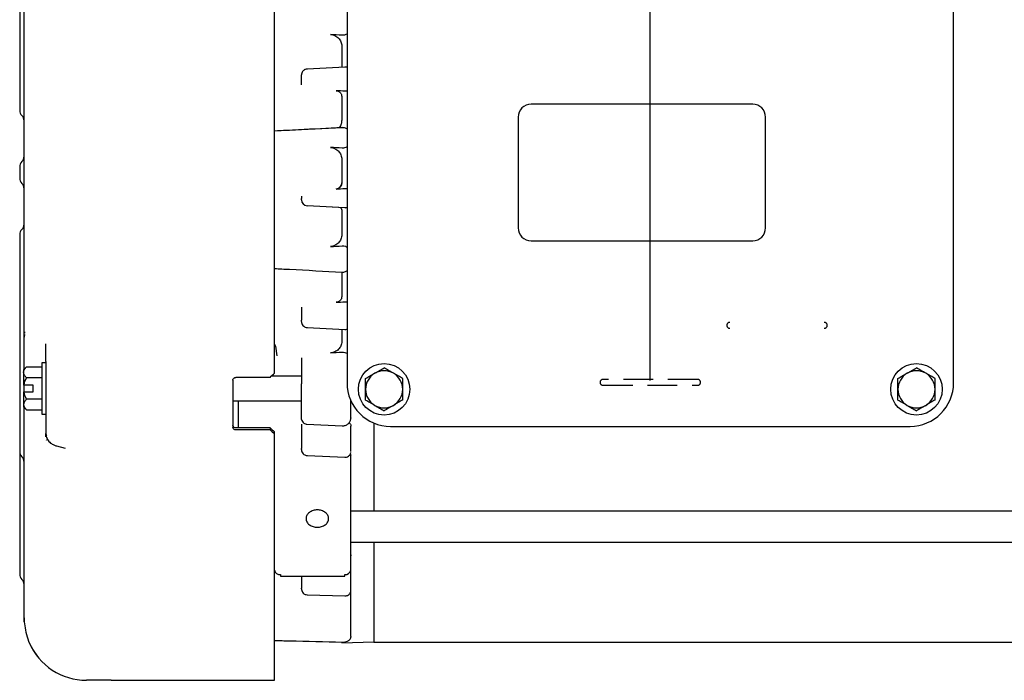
# Model space of a CAD drawing. Header units: inches. Extents: x 1.5 to 80, y 0 to 39.8.
# Tile 1 of 15: x 7.9 to 17.9, y 24.8 to 31.4. Entities that reach past the tile are written whole.
import ezdxf

# ---------------------------------------------------------------- set-up
doc = ezdxf.new("R2010")
doc.units = ezdxf.units.IN
doc.header["$MEASUREMENT"] = 0
doc.linetypes.add('SLD-Dashed', pattern=[0.45, 0.3, -0.15])
doc.linetypes.add('SLD-Solid', pattern=[0])
doc.layers.add('HIDDEN', color=104, linetype='SLD-Dashed')
doc.layers.add('SLD-0', color=7, linetype='Continuous')
doc.styles.add('SLDTEXTSTYLE0', font='GOTHIC.TTF', dxfattribs={"width": 0.913})
doc.dimstyles.new('SLDDIMSTYLE0', dxfattribs={"dimtxt": 0.25, "dimasz": 0.3, "dimexe": 0, "dimexo": 0.0625, "dimgap": 0.0625, "dimtad": 0, "dimtih": 1, "dimtoh": 1, "dimrnd": 1e-09, "dimzin": 12, "dimdsep": 46, "dimtxsty": 'SLDTEXTSTYLE0', "dimsah": 1, "dimcen": 0.09, "dimadec": 0, "dimazin": 3, "dimtfac": 1, "dimtofl": 0, "dimtmove": 0, "dimatfit": 3, "dimfxl": 0, "dimfrac": 2, "dimtolj": 1, "dimtzin": 12, "dimarcsym": 0})

# ---------------------------------------------------------------- blocks, each defined once
blk = doc.blocks.new('_D')
at = {"layer": 'SLD-0'}
for p, q in [((14.3221, 27.7824), (14.3221, 36.6334)), ((23.6021, 34.0421), (23.6021, 36.6334)), ((18.5465, 36.5452), (18.4703, 36.5452)), ((18.4703, 36.5452), (18.4703, 36.1483)), ((19.3778, 36.5452), (19.4539, 36.5452)), ((19.4539, 36.5452), (19.4539, 36.1483)), ((14.3221, 36.5084), (18.3435, 36.5084)), ((23.6021, 36.5084), (19.5808, 36.5084)), ((18.4703, 36.1483), (18.5465, 36.1483)), ((19.4539, 36.1483), (19.3778, 36.1483))]:
    blk.add_line(p, q, dxfattribs=at)
for points in [[(14.3221, 36.5084), (14.6221, 36.4459), (14.6221, 36.5709)], [(23.6021, 36.5084), (23.3021, 36.5709), (23.3021, 36.4459)]]:
    blk.add_solid(points, dxfattribs=at)
at = {"layer": 'SLD-0', "char_height": 0.25, "attachment_point": 1, "style": 'SLDTEXTSTYLE0'}
for s, insert in [('9.28', (18.6389, 36.9153)), ('235.7', (18.5465, 36.4677))]:
    blk.add_mtext(s, dxfattribs=dict(at, insert=insert))
blk = doc.blocks.new('_D_1')
at = {"layer": 'SLD-0'}
for p, q in [((7.9491, 33.9324), (7.9491, 39.5009)), ((16.9204, 39.4127), (16.8442, 39.4127)), ((16.8442, 39.4127), (16.8442, 39.0158)), ((17.7516, 39.4127), (17.8278, 39.4127)), ((17.8278, 39.4127), (17.8278, 39.0158)), ((26.7228, 30.7495), (26.7228, 39.5009)), ((7.9491, 39.3759), (16.7173, 39.3759)), ((26.7228, 39.3759), (17.9546, 39.3759)), ((16.8442, 39.0158), (16.9204, 39.0158)), ((17.8278, 39.0158), (17.7516, 39.0158))]:
    blk.add_line(p, q, dxfattribs=at)
for points in [[(7.9491, 39.3759), (8.2491, 39.3134), (8.2491, 39.4384)], [(26.7228, 39.3759), (26.4228, 39.4384), (26.4228, 39.3134)]]:
    blk.add_solid(points, dxfattribs=at)
at = {"layer": 'SLD-0', "char_height": 0.25, "attachment_point": 1, "style": 'SLDTEXTSTYLE0'}
for s, insert in [('18.77', (16.9204, 39.7828)), ('476.9', (16.9204, 39.3351))]:
    blk.add_mtext(s, dxfattribs=dict(at, insert=insert))

msp = doc.modelspace()

# ---------------------------------------------------------------- linework, layer by layer
at = {"layer": 'HIDDEN'}
for p, q in [((14.79994, 27.79239), (13.84432, 27.79239)), ((13.84432, 27.73239), (14.79994, 27.73239))]:
    msp.add_line(p, q, dxfattribs=at)
for centre, start, end in [((15.12532, 28.3387), 90, 270), ((16.08094, 28.3387), 270, 90), ((13.84432, 27.76239), 90, 270), ((14.79994, 27.76239), 270, 90)]:
    msp.add_arc(centre, 0.03, start, end, dxfattribs=at)
at = {"layer": 'SLD-0', "linetype": 'SLD-Solid', "lineweight": 25}
for p, q in [((10.52413, 27.85468), (10.52413, 35.26466)), ((7.99413, 28.23793), (7.99413, 34.3825)), ((7.94913, 32.6036), (7.94913, 30.52825)), ((11.25713, 32.00739), (11.25713, 27.75739)), ((17.38713, 27.75739), (17.38713, 32.00739)), ((11.20413, 31.16049), (11.20413, 30.94478)), ((11.2385, 30.9475), (10.8541, 30.92774)), ((10.79713, 30.8545), (10.79713, 30.86797)), ((10.79713, 30.76797), (10.79713, 30.8545)), ((10.8541, 30.92774), (10.85405, 30.92789)), ((11.20413, 30.64938), (11.20413, 30.41214)), ((15.35713, 30.57239), (13.11713, 30.57239)), ((7.94913, 30.52825), (7.94913, 30.51166)), ((12.98713, 30.44239), (12.98713, 29.32239)), ((15.48713, 29.32239), (15.48713, 30.44239)), ((10.52413, 30.30215), (11.20768, 30.33788)), ((11.20413, 30.01511), (11.20413, 29.77563)), ((10.79713, 29.64449), (10.79713, 29.62075)), ((10.79713, 29.60705), (10.79713, 29.62075)), ((11.2361, 29.52722), (10.85399, 29.54722)), ((10.854, 29.54714), (10.8541, 29.54872)), ((10.85405, 29.54776), (11.23845, 29.52765)), ((11.20413, 29.49189), (11.20413, 29.25379)), ((11.23913, 29.52714), (11.25713, 29.5306)), ((7.94913, 29.25311), (7.94913, 29.23653)), ((7.94913, 29.23653), (7.94913, 27.16117)), ((13.11713, 29.19239), (15.35713, 29.19239)), ((11.20325, 28.87214), (11.20413, 28.86184)), ((11.20413, 28.86184), (11.20413, 28.62932)), ((10.79713, 28.52167), (10.79713, 28.38908)), ((10.79713, 28.37596), (10.79713, 28.38908)), ((7.99622, 28.27168), (7.99615, 28.26086)), ((10.85415, 28.31606), (11.23856, 28.29681)), ((11.20413, 28.30113), (11.20413, 28.1741)), ((7.99605, 28.24708), (7.99587, 28.21988)), ((10.52413, 28.14756), (10.53376, 28.12653)), ((10.53285, 28.12789), (10.54713, 28.03186)), ((10.79713, 28.00969), (10.79713, 27.7471)), ((8.01814, 27.91759), (7.98913, 27.88858)), ((7.98913, 27.88858), (7.98913, 27.86346)), ((7.98913, 27.86346), (7.98913, 27.73558)), ((8.01814, 27.91759), (8.17413, 27.91759)), ((8.21413, 27.96108), (8.17413, 27.96108)), ((8.17413, 27.96108), (8.17413, 27.44108)), ((8.21413, 27.96108), (8.21413, 27.44108)), ((8.17413, 27.80933), (8.01814, 27.80933)), ((10.10413, 27.78527), (10.10413, 27.3077)), ((10.47913, 27.81298), (10.13413, 27.81298)), ((10.79713, 27.82608), (10.49329, 27.82608)), ((7.98913, 27.66658), (7.98913, 27.5387)), ((8.08613, 27.73558), (7.99228, 27.73558)), ((7.99228, 27.66658), (8.08613, 27.66658)), ((7.99413, 27.70108), (7.99413, 27.73732)), ((7.99413, 27.66247), (7.99413, 27.70108)), ((8.08613, 27.66658), (8.08613, 27.73558)), ((8.17413, 27.59283), (8.01814, 27.59283)), ((10.10413, 27.57608), (10.79713, 27.57608)), ((11.29713, 27.4053), (11.29713, 27.58317)), ((7.98913, 27.5387), (7.98913, 27.51358)), ((7.98913, 27.51358), (8.01814, 27.48457)), ((8.01814, 27.48457), (8.17413, 27.48457)), ((8.17413, 27.44108), (8.21413, 27.44108)), ((11.29713, 27.4053), (11.29613, 27.40022)), ((10.47913, 27.30219), (10.13413, 27.30219)), ((10.47913, 27.28135), (10.13413, 27.28135)), ((10.47913, 27.30219), (10.47913, 27.28135)), ((10.79713, 27.34114), (10.79713, 27.09414)), ((10.8503, 27.33986), (11.20802, 27.32328)), ((11.29713, 27.11265), (11.29713, 27.31993)), ((11.52713, 27.35155), (11.52713, 26.45943)), ((11.69713, 27.31739), (16.94713, 27.31739)), ((8.21413, 27.24172), (8.21894, 27.23041)), ((8.22146, 27.18059), (8.21803, 27.17574)), ((10.52413, 27.24195), (10.52413, 27.26281)), ((10.52413, 24.78717), (10.52413, 27.24195)), ((7.94913, 27.12113), (7.94913, 27.06452)), ((8.32066, 27.12102), (8.40703, 27.09904)), ((8.39599, 27.09995), (8.40984, 27.09603)), ((10.79713, 27.08264), (10.79713, 27.09414)), ((7.94913, 27.06452), (7.94913, 25.88239)), ((10.8545, 27.0227), (11.2389, 27.00584)), ((11.29413, 26.57358), (11.29413, 27.02323)), ((21.26213, 26.45943), (11.29413, 26.45943)), ((11.29413, 26.14943), (21.26213, 26.14943)), ((11.52713, 26.14943), (11.52713, 25.13789)), ((11.29713, 25.69677), (11.29713, 26.00852)), ((7.94913, 25.88239), (7.94913, 25.82577)), ((10.58413, 25.82047), (10.58413, 25.80527)), ((10.58413, 25.80527), (11.23413, 25.80527)), ((10.79713, 25.80527), (10.79713, 25.68407)), ((11.23413, 25.80527), (11.23413, 25.82047)), ((10.79713, 25.67621), (10.79713, 25.68407)), ((11.29713, 25.19414), (11.29713, 25.68909)), ((10.85534, 25.61623), (11.23975, 25.60473)), ((7.99535, 25.34331), (7.99413, 25.38239)), ((11.29713, 25.19373), (11.29663, 25.18889)), ((11.29713, 25.19373), (11.29713, 25.19414)), ((11.20413, 25.12971), (11.52713, 25.14099)), ((11.20413, 25.13368), (11.20413, 25.12971)), ((11.52713, 25.13789), (21.17713, 25.13789)), ((10.52413, 24.75239), (10.52413, 24.78717)), ((8.87413, 24.75239), (10.52413, 24.75239))]:
    msp.add_line(p, q, dxfattribs=at)
at = {"layer": 'SLD-0', "linetype": 'SLD-Solid', "lineweight": 25, "flags": 128}
for points in [[(11.20768, 28.87635), (11.20772, 28.8759), (11.20774, 28.876)], [(10.79925, 27.38317), (10.79822, 27.38709), (10.79717, 27.39691)], [(11.20836, 25.13847), (11.20839, 25.13838), (11.20856, 25.13822)]]:
    msp.add_lwpolyline(points, dxfattribs=at)
at = {"layer": 'SLD-0', "linetype": 'SLD-Solid', "lineweight": 25}
for centre in [(11.63213, 27.69239), (17.01213, 27.69239)]:
    msp.add_circle(centre, 0.26, dxfattribs=at)
for centre, radius, start, end in [((10.85455, 30.92767), 0.000548, 156.797598, 184.643551), ((13.11713, 30.44239), 0.13, 90, 180), ((15.35713, 30.44239), 0.13, 0, 90), ((8.02413, 30.51166), 0.075, 180, 225.572996), ((7.91913, 30.40454), 0.075, 0, 45.572996), ((8.02413, 29.939), 0.075, 134.427004, 180), ((7.91913, 30.04612), 0.075, 314.427004, 360), ((8.02413, 29.82577), 0.075, 180, 225.572996), ((7.91913, 29.71865), 0.075, 0, 45.572996), ((11.14418, 29.77854), 0.05995, 272.958095, 359.963434), ((10.85709, 29.60709), 0.05995, 180.036566, 267.041905), ((7.91913, 29.36023), 0.075, 314.427004, 0), ((8.02413, 29.25311), 0.075, 134.427004, 180), ((13.11713, 29.32239), 0.13, 180, 270), ((15.35713, 29.32239), 0.13, 270, 0), ((11.63213, 27.69239), 0.1875, 60, 120), ((17.01213, 27.69239), 0.1875, 60, 120), ((11.63213, 27.69239), 0.1875, 120, 180), ((11.63213, 27.69239), 0.1875, 0, 60), ((17.01213, 27.69239), 0.1875, 120, 180), ((17.01213, 27.69239), 0.1875, 0, 60), ((11.69713, 27.75739), 0.44, 180, 270), ((11.63213, 27.69239), 0.1875, 180, 240), ((11.63213, 27.69239), 0.1875, 300, 0), ((17.01213, 27.69239), 0.1875, 180, 240), ((16.94713, 27.75739), 0.44, 270, 0), ((17.01213, 27.69239), 0.1875, 300, 0), ((11.63213, 27.69239), 0.1875, 240, 300), ((17.01213, 27.69239), 0.1875, 240, 300), ((8.02413, 27.06452), 0.075, 180, 225.572996), ((7.91913, 26.9574), 0.075, 0, 45.572996), ((11.27902, 27.06421), 0.01811, 359.433916, 359.999996), ((8.02413, 25.82577), 0.075, 180, 225.572996), ((10.5775, 25.87416), 0.0541, 189.457183, 277.047186), ((11.24077, 25.87416), 0.0541, 262.952814, 350.542817), ((7.91913, 25.71865), 0.075, 0, 45.572996), ((11.25716, 25.69677), 0.03997, 359.61898, 359.999924), ((8.62413, 25.38239), 0.63, 203.469908, 270)]:
    msp.add_arc(centre, radius, start, end, dxfattribs=at)
for centre, major_axis, ratio, start_param, end_param in [((-100.39739, 35.36395), (165.04965, -8.22773), 0.0120459, 0.828817, 0.829781), ((-100.39739, 35.54015), (165.04967, -8.49143), 0.0074368, 0.8283654, 0.8290956), ((-100.39739, 35.63201), (165.04968, -8.62888), 0.0027185, 0.8283586, 0.8293226), ((-100.39739, 24.12662), (165.04968, 8.63807), 0.0020396, 5.4543655, 5.4550958), ((-100.39739, 24.20629), (165.04967, 8.51887), 0.0067679, 5.4536556, 5.4546195), ((-100.39739, 24.37057), (165.04965, 8.273), 0.0113968, 5.453901, 5.4546312), ((-106.74625, 24.55577), (169.28005, 7.99628), 0.016909, 5.4815478, 5.482513), ((10.18413, 29.88239), (5.25794, 5.25794), 0.2281123, 4.542842, 4.5512007), ((10.18413, 29.88239), (5.21114, -5.21114), 0.2281123, 4.9918836, 5.0003176), ((10.18413, 29.88239), (5.25794, -5.25794), 0.2281123, 4.9913916, 4.9997503)]:
    msp.add_ellipse(centre, major_axis=major_axis, ratio=ratio, start_param=start_param, end_param=end_param, dxfattribs=at)
for points, knots in [([(11.09041, 31.27678), (11.09806, 31.27631), (11.10555, 31.27516), (11.12022, 31.27154), (11.12746, 31.26904), (11.14129, 31.26279), (11.14781, 31.25908), (11.16012, 31.25052), (11.16594, 31.2456), (11.17637, 31.23495), (11.18103, 31.22921), (11.18923, 31.21685), (11.19275, 31.21024), (11.20117, 31.18991), (11.20413, 31.17526), (11.20413, 31.16049)], [0, 0, 0, 0, 0.125, 0.125, 0.25, 0.25, 0.375, 0.375, 0.5, 0.5, 0.625, 0.625, 0.75, 0.75, 1, 1, 1, 1]), ([(11.25713, 31.28133), (11.24857, 31.27733), (11.23434, 31.2707), (11.21691, 31.26922), (11.20917, 31.26957), (11.20768, 31.26963)], [0, 0, 0, 0, 0.5502392, 0.913917, 1, 1, 1, 1]), ([(11.25713, 30.94377), (11.25614, 30.94426), (11.24976, 30.9474), (11.24238, 30.9472), (11.23615, 30.94704)], [0, 0, 0, 0, 0.1559022, 1, 1, 1, 1]), ([(10.85713, 30.92797), (10.84933, 30.92712), (10.83827, 30.92592), (10.82371, 30.91831), (10.81239, 30.90919), (10.80252, 30.89454), (10.79701, 30.87998), (10.79781, 30.87078), (10.79805, 30.86804)], [0, 0, 0, 0, 0.24749194, 0.35075389, 0.52143814, 0.70626324, 0.91273226, 1, 1, 1, 1]), ([(11.14729, 30.70884), (11.15494, 30.7084), (11.16235, 30.70653), (11.17272, 30.70175), (11.17598, 30.69986), (11.18213, 30.69548), (11.18504, 30.69297), (11.19026, 30.68752), (11.19258, 30.68457), (11.19668, 30.67825), (11.19844, 30.67486), (11.20265, 30.66445), (11.20413, 30.65694), (11.20413, 30.64938)], [0, 0, 0, 0, 0.25, 0.25, 0.375, 0.375, 0.5, 0.5, 0.625, 0.625, 0.75, 0.75, 1, 1, 1, 1]), ([(11.25713, 30.70697), (11.25541, 30.70621), (11.24978, 30.7037), (11.24239, 30.70343), (11.23711, 30.70363), (11.2361, 30.70367)], [0, 0, 0, 0, 0.2629026, 0.8590211, 1, 1, 1, 1]), ([(7.94913, 30.60831), (7.94913, 30.60742), (7.94913, 30.60565), (7.94913, 30.60277), (7.94913, 30.59777), (7.94913, 30.59171), (7.94913, 30.58474), (7.94913, 30.57934), (7.94913, 30.57384), (7.94913, 30.57013), (7.94913, 30.56828)], [0, 0, 0, 0, 0.0833243, 0.1666517, 0.2499854, 0.4998647, 0.6254185, 0.7498085, 0.8749107, 1, 1, 1, 1]), ([(11.20413, 30.41214), (11.20261, 30.39892), (11.19955, 30.37248), (11.18742, 30.34591), (11.17681, 30.33667), (11.17631, 30.33624)], [0, 0, 0, 0, 0.4880027, 0.9760046, 1, 1, 1, 1]), ([(11.20782, 30.33628), (11.0612, 30.32862), (10.8333, 30.31671), (10.60541, 30.30479), (10.52413, 30.30054)], [0, 0, 0, 0, 0.6433692, 1, 1, 1, 1]), ([(11.21213, 30.33799), (11.22354, 30.33721), (11.24012, 30.33608), (11.25309, 30.32628), (11.25713, 30.32323)], [0, 0, 0, 0, 0.6885752, 1, 1, 1, 1]), ([(11.09041, 30.13517), (11.09806, 30.13475), (11.10555, 30.13362), (11.12022, 30.12997), (11.12746, 30.12742), (11.14129, 30.12102), (11.14781, 30.11721), (11.16012, 30.10838), (11.16594, 30.10331), (11.17637, 30.0923), (11.18103, 30.08635), (11.18923, 30.07356), (11.19275, 30.0667), (11.20117, 30.04563), (11.20413, 30.03043), (11.20413, 30.01511)], [0, 0, 0, 0, 0.125, 0.125, 0.25, 0.25, 0.375, 0.375, 0.5, 0.5, 0.625, 0.625, 0.75, 0.75, 1, 1, 1, 1]), ([(11.25713, 30.1414), (11.24857, 30.13715), (11.23434, 30.1301), (11.21691, 30.12841), (11.20917, 30.12869), (11.20768, 30.12875)], [0, 0, 0, 0, 0.55023923, 0.91391702, 1, 1, 1, 1]), ([(7.94913, 29.939), (7.94913, 29.93897), (7.94913, 29.93891), (7.94913, 29.93841), (7.94913, 29.93761), (7.94913, 29.9365), (7.94913, 29.93491), (7.94913, 29.93272), (7.94913, 29.92981), (7.94913, 29.92638), (7.94913, 29.9218), (7.94913, 29.9158), (7.94913, 29.9082), (7.94913, 29.89996), (7.94913, 29.89128), (7.94913, 29.88535), (7.94913, 29.88239)], [0, 0, 0, 0, 0.0480151, 0.0960302, 0.1440453, 0.1920604, 0.2400755, 0.3050357, 0.3700031, 0.4347149, 0.5001738, 0.6001368, 0.7001032, 0.8000707, 0.900037, 1, 1, 1, 1]), ([(7.94913, 29.88239), (7.94913, 29.88096), (7.94913, 29.87812), (7.94913, 29.87387), (7.94913, 29.86968), (7.94913, 29.86555), (7.94913, 29.86105), (7.94913, 29.85625), (7.94913, 29.85125), (7.94913, 29.84659), (7.94913, 29.84152), (7.94913, 29.83639), (7.94913, 29.83172), (7.94913, 29.82833), (7.94913, 29.82617), (7.94913, 29.8259), (7.94913, 29.82577)], [0, 0, 0, 0, 0.0480151, 0.0960302, 0.1440452, 0.1920603, 0.2400754, 0.3050355, 0.3700029, 0.4347147, 0.5001735, 0.6001366, 0.700103, 0.8000705, 0.900037, 1, 1, 1, 1]), ([(11.20413, 29.77563), (11.20413, 29.76797), (11.20268, 29.76046), (11.19845, 29.74985), (11.19673, 29.74649), (11.19265, 29.74011), (11.19028, 29.73707), (11.18506, 29.73156), (11.18222, 29.72908), (11.17606, 29.72464), (11.17273, 29.7227), (11.16244, 29.71793), (11.15494, 29.71603), (11.14729, 29.71562)], [0, 0, 0, 0, 0.25, 0.25, 0.375, 0.375, 0.5, 0.5, 0.625, 0.625, 0.75, 0.75, 1, 1, 1, 1]), ([(11.2361, 29.72043), (11.23711, 29.72047), (11.24421, 29.72077), (11.25117, 29.719), (11.25713, 29.71749)], [0, 0, 0, 0, 0.14260548, 1, 1, 1, 1]), ([(10.85399, 29.54722), (10.854, 29.5472), (10.85401, 29.54715), (10.854, 29.54714), (10.854, 29.54714)], [0, 0, 0, 0, 0.47275, 1, 1, 1, 1]), ([(11.18956, 29.52966), (11.19208, 29.52683), (11.19908, 29.51897), (11.20339, 29.50523), (11.20395, 29.49522), (11.20413, 29.49189)], [0, 0, 0, 0, 0.2728185, 0.7582048, 1, 1, 1, 1]), ([(11.2361, 29.52844), (11.2423, 29.52829), (11.24968, 29.5281), (11.2561, 29.53113), (11.25713, 29.53162)], [0, 0, 0, 0, 0.8388999, 1, 1, 1, 1]), ([(7.94913, 29.19649), (7.94913, 29.19526), (7.94913, 29.19279), (7.94913, 29.1891), (7.94913, 29.18301), (7.94913, 29.17646), (7.94913, 29.16975), (7.94913, 29.16498), (7.94913, 29.1605), (7.94913, 29.1578), (7.94913, 29.15646)], [0, 0, 0, 0, 0.0833243, 0.1666517, 0.2499854, 0.4998647, 0.6254185, 0.7498085, 0.8749107, 1, 1, 1, 1]), ([(11.20413, 29.25379), (11.20413, 29.2462), (11.20341, 29.23872), (11.20056, 29.224), (11.19841, 29.21669), (11.19278, 29.20266), (11.18932, 29.19599), (11.18118, 29.18332), (11.17643, 29.17728), (11.166, 29.16634), (11.16031, 29.16139), (11.14798, 29.15256), (11.14133, 29.14869), (11.12075, 29.13917), (11.10573, 29.13537), (11.09043, 29.13448)], [0, 0, 0, 0, 0.125, 0.125, 0.25, 0.25, 0.375, 0.375, 0.5, 0.5, 0.625, 0.625, 0.75, 0.75, 1, 1, 1, 1]), ([(11.20768, 29.14126), (11.20916, 29.14132), (11.22014, 29.14176), (11.23811, 29.1395), (11.25167, 29.1311), (11.25713, 29.12771)], [0, 0, 0, 0, 0.0851494, 0.6312295, 1, 1, 1, 1]), ([(10.52413, 28.9123), (10.57462, 28.9097), (10.80253, 28.89794), (11.03043, 28.88619), (11.20785, 28.87705)], [0, 0, 0, 0, 0.221528, 1, 1, 1, 1]), ([(11.20774, 28.876), (11.21346, 28.87602), (11.22488, 28.87606), (11.24135, 28.88067), (11.25229, 28.88504), (11.25696, 28.8886), (11.25713, 28.88873)], [0, 0, 0, 0, 0.329468, 0.6585291, 0.9872165, 1, 1, 1, 1]), ([(11.20413, 28.62932), (11.20413, 28.62192), (11.20268, 28.61467), (11.19845, 28.60441), (11.19673, 28.60116), (11.19265, 28.59498), (11.19028, 28.59203), (11.18506, 28.58669), (11.18222, 28.58427), (11.17606, 28.57995), (11.17273, 28.57805), (11.16244, 28.57337), (11.15494, 28.57149), (11.14729, 28.57102)], [0, 0, 0, 0, 0.25, 0.25, 0.375, 0.375, 0.5, 0.5, 0.625, 0.625, 0.75, 0.75, 1, 1, 1, 1]), ([(11.2361, 28.5764), (11.23711, 28.57645), (11.24421, 28.5768), (11.25117, 28.57516), (11.25713, 28.57375)], [0, 0, 0, 0, 0.1426052, 1, 1, 1, 1]), ([(10.79795, 28.37448), (10.79776, 28.37256), (10.79681, 28.36309), (10.8037, 28.34623), (10.817, 28.32985), (10.8356, 28.31842), (10.84922, 28.31687), (10.85713, 28.31596)], [0, 0, 0, 0, 0.0623031, 0.3082137, 0.5596808, 0.7442377, 1, 1, 1, 1]), ([(11.23614, 28.29707), (11.24225, 28.29691), (11.24964, 28.29671), (11.25603, 28.29988), (11.25713, 28.30042)], [0, 0, 0, 0, 0.8278295, 1, 1, 1, 1]), ([(7.99413, 27.89358), (7.99413, 27.93272), (7.99413, 28.02329), (7.99413, 28.14415), (7.99413, 28.20701), (7.99413, 28.23793)], [0, 0, 0, 0, 0.2788801, 0.6453662, 1, 1, 1, 1]), ([(11.20413, 28.1741), (11.20413, 28.16694), (11.20341, 28.15989), (11.20057, 28.146), (11.19842, 28.1391), (11.19279, 28.12585), (11.18935, 28.11954), (11.18121, 28.10756), (11.17647, 28.10184), (11.16605, 28.09147), (11.16036, 28.08677), (11.14804, 28.07837), (11.14138, 28.07467), (11.12078, 28.06553), (11.10576, 28.06182), (11.09044, 28.06084)], [0, 0, 0, 0, 0.125, 0.125, 0.25, 0.25, 0.375, 0.375, 0.5, 0.5, 0.625, 0.625, 0.75, 0.75, 1, 1, 1, 1]), ([(8.21413, 27.97191), (8.21413, 27.97511), (8.21413, 27.98149), (8.21413, 27.99139), (8.21413, 28.00149), (8.21413, 28.01183), (8.21413, 28.02239), (8.21413, 28.03317), (8.21413, 28.04417), (8.21413, 28.05925), (8.21413, 28.07862), (8.21413, 28.10013), (8.21413, 28.11939), (8.21413, 28.13618), (8.21413, 28.14751), (8.21413, 28.15314)], [0, 0, 0, 0, 0.0630027, 0.1257063, 0.1881656, 0.2504364, 0.3125748, 0.3746373, 0.4366806, 0.4987615, 0.6247152, 0.7491201, 0.8340561, 0.9176175, 1, 1, 1, 1]), ([(11.20768, 28.06831), (11.21736, 28.06821), (11.23502, 28.06803), (11.25025, 28.06008), (11.25713, 28.05648)], [0, 0, 0, 0, 0.5479258, 1, 1, 1, 1]), ([(8.21413, 27.97191), (8.21413, 27.95792), (8.21413, 27.92996), (8.21413, 27.88819), (8.21413, 27.84655), (8.21413, 27.80507), (8.21413, 27.76374), (8.21413, 27.72257), (8.21413, 27.68155), (8.21413, 27.64069), (8.21413, 27.58915), (8.21413, 27.52711), (8.21413, 27.45485), (8.21413, 27.38318), (8.21413, 27.31205), (8.21413, 27.26516), (8.21413, 27.24172)], [0, 0, 0, 0, 0.0555559, 0.1111116, 0.1666674, 0.2222231, 0.2777787, 0.3333343, 0.3888899, 0.4444455, 0.500001, 0.6000022, 0.7000027, 0.8000027, 0.9000018, 1, 1, 1, 1]), ([(7.98913, 27.86346), (7.98913, 27.87296), (7.99206, 27.88221), (7.99978, 27.8958), (8.00292, 27.90029), (8.00998, 27.90905), (8.0139, 27.91335), (8.01814, 27.91759)], [0, 0, 0, 0, 0.5, 0.5, 0.75, 0.75, 1, 1, 1, 1]), ([(8.01814, 27.80933), (8.00966, 27.81782), (8.00245, 27.82649), (7.99474, 27.83997), (7.99269, 27.84454), (7.98988, 27.85388), (7.98913, 27.85867), (7.98913, 27.86346)], [0, 0, 0, 0, 0.5, 0.5, 0.75, 0.75, 1, 1, 1, 1]), ([(11.53838, 27.85477), (11.55484, 27.86427), (11.57087, 27.87352), (11.5944, 27.8871), (11.60217, 27.89159), (11.61735, 27.90036), (11.6248, 27.90466), (11.63213, 27.90889)], [0, 0, 0, 0, 0.5, 0.5, 0.75, 0.75, 1, 1, 1, 1]), ([(11.72588, 27.85477), (11.70942, 27.86427), (11.6934, 27.87352), (11.66987, 27.8871), (11.6621, 27.89159), (11.64691, 27.90036), (11.63947, 27.90466), (11.63213, 27.90889)], [0, 0, 0, 0, 0.5, 0.5, 0.75, 0.75, 1, 1, 1, 1]), ([(16.91838, 27.85477), (16.93484, 27.86427), (16.95087, 27.87352), (16.9744, 27.8871), (16.98217, 27.89159), (16.99735, 27.90036), (17.0048, 27.90466), (17.01213, 27.90889)], [0, 0, 0, 0, 0.5, 0.5, 0.75, 0.75, 1, 1, 1, 1]), ([(17.10588, 27.85477), (17.08942, 27.86427), (17.0734, 27.87352), (17.04987, 27.8871), (17.0421, 27.89159), (17.02691, 27.90036), (17.01947, 27.90466), (17.01213, 27.90889)], [0, 0, 0, 0, 0.5, 0.5, 0.75, 0.75, 1, 1, 1, 1]), ([(10.10413, 27.78527), (10.10413, 27.78893), (10.10491, 27.79251), (10.10792, 27.79921), (10.11014, 27.80229), (10.11843, 27.80996), (10.1262, 27.81298), (10.13413, 27.81298)], [0, 0, 0, 0, 0.25, 0.25, 0.5, 0.5, 1, 1, 1, 1]), ([(11.44463, 27.80064), (11.45932, 27.80912), (11.47435, 27.8178), (11.49769, 27.83127), (11.50561, 27.83585), (11.52179, 27.84518), (11.53009, 27.84998), (11.53838, 27.85477)], [0, 0, 0, 0, 0.5, 0.5, 0.75, 0.75, 1, 1, 1, 1]), ([(11.44463, 27.69239), (11.44463, 27.71139), (11.44463, 27.72989), (11.44463, 27.75706), (11.44463, 27.76604), (11.44463, 27.78357), (11.44463, 27.79217), (11.44463, 27.80064)], [0, 0, 0, 0, 0.5, 0.5, 0.75, 0.75, 1, 1, 1, 1]), ([(11.81963, 27.80064), (11.80494, 27.80912), (11.78992, 27.8178), (11.76657, 27.83127), (11.75865, 27.83585), (11.74248, 27.84518), (11.73418, 27.84998), (11.72588, 27.85477)], [0, 0, 0, 0, 0.5, 0.5, 0.75, 0.75, 1, 1, 1, 1]), ([(11.81963, 27.69239), (11.81963, 27.71139), (11.81963, 27.72989), (11.81963, 27.75706), (11.81963, 27.76604), (11.81963, 27.78357), (11.81963, 27.79217), (11.81963, 27.80064)], [0, 0, 0, 0, 0.5, 0.5, 0.75, 0.75, 1, 1, 1, 1]), ([(16.82463, 27.80064), (16.83932, 27.80912), (16.85435, 27.8178), (16.87769, 27.83127), (16.88561, 27.83585), (16.90179, 27.84518), (16.91009, 27.84998), (16.91838, 27.85477)], [0, 0, 0, 0, 0.5, 0.5, 0.75, 0.75, 1, 1, 1, 1]), ([(16.82463, 27.69239), (16.82463, 27.71139), (16.82463, 27.72989), (16.82463, 27.75706), (16.82463, 27.76604), (16.82463, 27.78357), (16.82463, 27.79217), (16.82463, 27.80064)], [0, 0, 0, 0, 0.5, 0.5, 0.75, 0.75, 1, 1, 1, 1]), ([(17.19963, 27.80064), (17.18494, 27.80912), (17.16992, 27.8178), (17.14657, 27.83127), (17.13865, 27.83585), (17.12248, 27.84518), (17.11418, 27.84998), (17.10588, 27.85477)], [0, 0, 0, 0, 0.5, 0.5, 0.75, 0.75, 1, 1, 1, 1]), ([(17.19963, 27.69239), (17.19963, 27.71139), (17.19963, 27.72989), (17.19963, 27.75706), (17.19963, 27.76604), (17.19963, 27.78357), (17.19963, 27.79217), (17.19963, 27.80064)], [0, 0, 0, 0, 0.5, 0.5, 0.75, 0.75, 1, 1, 1, 1]), ([(10.79713, 27.39792), (10.79713, 27.41064), (10.79713, 27.43608), (10.79713, 27.47443), (10.79713, 27.51293), (10.79713, 27.55158), (10.79713, 27.59038), (10.79713, 27.62932), (10.79713, 27.66843), (10.79713, 27.70767), (10.79713, 27.73396), (10.79713, 27.7471)], [0, 0, 0, 0, 0.111145, 0.2222646, 0.333366, 0.4444565, 0.5555435, 0.666634, 0.7777354, 0.888855, 1, 1, 1, 1]), ([(11.44463, 27.58413), (11.44463, 27.6011), (11.44463, 27.61845), (11.44463, 27.6454), (11.44463, 27.65455), (11.44463, 27.67322), (11.44463, 27.68281), (11.44463, 27.69239)], [0, 0, 0, 0, 0.5, 0.5, 0.75, 0.75, 1, 1, 1, 1]), ([(11.81963, 27.58413), (11.81963, 27.6011), (11.81963, 27.61845), (11.81963, 27.6454), (11.81963, 27.65455), (11.81963, 27.67322), (11.81963, 27.68281), (11.81963, 27.69239)], [0, 0, 0, 0, 0.5, 0.5, 0.75, 0.75, 1, 1, 1, 1]), ([(16.82463, 27.58413), (16.82463, 27.6011), (16.82463, 27.61845), (16.82463, 27.6454), (16.82463, 27.65455), (16.82463, 27.67322), (16.82463, 27.68281), (16.82463, 27.69239)], [0, 0, 0, 0, 0.5, 0.5, 0.75, 0.75, 1, 1, 1, 1]), ([(17.19963, 27.58413), (17.19963, 27.6011), (17.19963, 27.61845), (17.19963, 27.6454), (17.19963, 27.65455), (17.19963, 27.67322), (17.19963, 27.68281), (17.19963, 27.69239)], [0, 0, 0, 0, 0.5, 0.5, 0.75, 0.75, 1, 1, 1, 1]), ([(8.01814, 27.59283), (8.00966, 27.58435), (8.00245, 27.57567), (7.99474, 27.56219), (7.99269, 27.55762), (7.98988, 27.54828), (7.98913, 27.54349), (7.98913, 27.5387)], [0, 0, 0, 0, 0.5, 0.5, 0.75, 0.75, 1, 1, 1, 1]), ([(10.15713, 27.57608), (10.15713, 27.52079), (10.15713, 27.42542), (10.15713, 27.33866), (10.15713, 27.30219)], [0, 0, 0, 0, 0.579716, 1, 1, 1, 1]), ([(11.44463, 27.58413), (11.45932, 27.57565), (11.47435, 27.56698), (11.49769, 27.5535), (11.50561, 27.54893), (11.52179, 27.53959), (11.53009, 27.53479), (11.53838, 27.53001)], [0, 0, 0, 0, 0.5, 0.5, 0.75, 0.75, 1, 1, 1, 1]), ([(11.81963, 27.58413), (11.80494, 27.57565), (11.78992, 27.56698), (11.76657, 27.5535), (11.75865, 27.54893), (11.74248, 27.53959), (11.73418, 27.53479), (11.72588, 27.53001)], [0, 0, 0, 0, 0.5, 0.5, 0.75, 0.75, 1, 1, 1, 1]), ([(16.82463, 27.58413), (16.83932, 27.57565), (16.85435, 27.56698), (16.87769, 27.5535), (16.88561, 27.54893), (16.90179, 27.53959), (16.91009, 27.53479), (16.91838, 27.53001)], [0, 0, 0, 0, 0.5, 0.5, 0.75, 0.75, 1, 1, 1, 1]), ([(17.19963, 27.58413), (17.18494, 27.57565), (17.16992, 27.56698), (17.14657, 27.5535), (17.13865, 27.54893), (17.12248, 27.53959), (17.11418, 27.53479), (17.10588, 27.53001)], [0, 0, 0, 0, 0.5, 0.5, 0.75, 0.75, 1, 1, 1, 1]), ([(7.98913, 27.5387), (7.98913, 27.5292), (7.99206, 27.51995), (7.99978, 27.50636), (8.00292, 27.50187), (8.00998, 27.49311), (8.0139, 27.48881), (8.01814, 27.48457)], [0, 0, 0, 0, 0.5, 0.5, 0.75, 0.75, 1, 1, 1, 1]), ([(7.99413, 25.38239), (7.99413, 25.39407), (7.99413, 25.41756), (7.99413, 25.48875), (7.99413, 25.58718), (7.99413, 25.71552), (7.99413, 25.87271), (7.99413, 26.0575), (7.99413, 26.26817), (7.99413, 26.50277), (7.99413, 26.75799), (7.99413, 27.03177), (7.99413, 27.2818), (7.99413, 27.44629), (7.99413, 27.50858)], [0, 0, 0, 0, 0.083774, 0.1685199, 0.2541765, 0.3411226, 0.4284418, 0.5160605, 0.6036704, 0.6909897, 0.7779445, 0.8635924, 0.9483426, 1, 1, 1, 1]), ([(11.53838, 27.53001), (11.55484, 27.5205), (11.57087, 27.51125), (11.5944, 27.49767), (11.60217, 27.49318), (11.61735, 27.48441), (11.6248, 27.48011), (11.63213, 27.47588)], [0, 0, 0, 0, 0.5, 0.5, 0.75, 0.75, 1, 1, 1, 1]), ([(11.72588, 27.53001), (11.70942, 27.5205), (11.6934, 27.51125), (11.66987, 27.49767), (11.6621, 27.49318), (11.64691, 27.48441), (11.63947, 27.48011), (11.63213, 27.47588)], [0, 0, 0, 0, 0.5, 0.5, 0.75, 0.75, 1, 1, 1, 1]), ([(16.91838, 27.53001), (16.93484, 27.5205), (16.95087, 27.51125), (16.9744, 27.49767), (16.98217, 27.49318), (16.99735, 27.48441), (17.0048, 27.48011), (17.01213, 27.47588)], [0, 0, 0, 0, 0.5, 0.5, 0.75, 0.75, 1, 1, 1, 1]), ([(17.10588, 27.53001), (17.08942, 27.5205), (17.0734, 27.51125), (17.04987, 27.49767), (17.0421, 27.49318), (17.02691, 27.48441), (17.01947, 27.48011), (17.01213, 27.47588)], [0, 0, 0, 0, 0.5, 0.5, 0.75, 0.75, 1, 1, 1, 1]), ([(10.79844, 27.38613), (10.80059, 27.37941), (10.80489, 27.36593), (10.8193, 27.35089), (10.83589, 27.34186), (10.84745, 27.3404), (10.85267, 27.33974)], [0, 0, 0, 0, 0.2728301, 0.5471799, 0.7953325, 1, 1, 1, 1]), ([(11.20802, 27.32328), (11.21339, 27.32333), (11.22418, 27.32345), (11.24019, 27.32736), (11.25527, 27.33402), (11.26885, 27.34341), (11.28026, 27.35522), (11.28892, 27.369), (11.29469, 27.3842), (11.29565, 27.39487), (11.29613, 27.40022)], [0, 0, 0, 0, 0.1212858, 0.2436301, 0.3669671, 0.4915006, 0.6175186, 0.743874, 0.8716122, 1, 1, 1, 1]), ([(10.13413, 27.30219), (10.13017, 27.30219), (10.12628, 27.30288), (10.11901, 27.30552), (10.11569, 27.30747), (10.10739, 27.31476), (10.10413, 27.32158), (10.10413, 27.32854)], [0, 0, 0, 0, 0.25, 0.25, 0.5, 0.5, 1, 1, 1, 1]), ([(10.13413, 27.28135), (10.13017, 27.28135), (10.12628, 27.28203), (10.11901, 27.28467), (10.11569, 27.28663), (10.10739, 27.29391), (10.10413, 27.30074), (10.10413, 27.3077)], [0, 0, 0, 0, 0.25, 0.25, 0.5, 0.5, 1, 1, 1, 1]), ([(11.27873, 27.35443), (11.28152, 27.35233), (11.28911, 27.3466), (11.29567, 27.33421), (11.29668, 27.32435), (11.29713, 27.31993)], [0, 0, 0, 0, 0.2418572, 0.6601795, 1, 1, 1, 1]), ([(8.21413, 27.21315), (8.21413, 27.21463), (8.21413, 27.21758), (8.21413, 27.22158), (8.21413, 27.22529), (8.21413, 27.22867), (8.21413, 27.23173), (8.21413, 27.23447), (8.21413, 27.23688), (8.21413, 27.23898), (8.21413, 27.24144), (8.21413, 27.24365), (8.21413, 27.2447), (8.21413, 27.24423), (8.21413, 27.24255), (8.21413, 27.24172)], [0, 0, 0, 0, 0.053758, 0.1077789, 0.1621173, 0.2168266, 0.2719594, 0.327567, 0.3836992, 0.4404047, 0.4977305, 0.6226414, 0.7476817, 0.8733154, 1, 1, 1, 1]), ([(8.21638, 27.23031), (8.21759, 27.22238), (8.22005, 27.20636), (8.23322, 27.17741), (8.25768, 27.1494), (8.28762, 27.13221), (8.30865, 27.1243), (8.31692, 27.12204), (8.32066, 27.12102)], [0, 0, 0, 0, 0.1467278, 0.2965774, 0.5816222, 0.8217786, 0.9192243, 1, 1, 1, 1]), ([(7.94913, 27.16117), (7.94913, 27.16028), (7.94913, 27.1585), (7.94913, 27.15563), (7.94913, 27.15062), (7.94913, 27.14457), (7.94913, 27.13759), (7.94913, 27.13219), (7.94913, 27.1267), (7.94913, 27.12299), (7.94913, 27.12113)], [0, 0, 0, 0, 0.0833243, 0.1666517, 0.2499854, 0.4998647, 0.6254185, 0.7498085, 0.8749107, 1, 1, 1, 1]), ([(10.79735, 27.08266), (10.79801, 27.0755), (10.7994, 27.06036), (10.81181, 27.04133), (10.82784, 27.0293), (10.84329, 27.02352), (10.85277, 27.02292), (10.85713, 27.02264)], [0, 0, 0, 0, 0.2272075, 0.4809761, 0.6972577, 0.8607074, 1, 1, 1, 1]), ([(11.23623, 27.00597), (11.24162, 27.00617), (11.25396, 27.00663), (11.26906, 27.0136), (11.28047, 27.02312), (11.2879, 27.0326), (11.29341, 27.04332), (11.2952, 27.05101), (11.29607, 27.05477)], [0, 0, 0, 0, 0.1907845, 0.4365987, 0.5760504, 0.7200931, 0.8631972, 1, 1, 1, 1]), ([(11.29039, 27.03841), (11.29115, 27.03712), (11.29394, 27.03241), (11.29405, 27.0271), (11.29413, 27.02323)], [0, 0, 0, 0, 0.2727281, 1, 1, 1, 1]), ([(10.95711, 26.47372), (10.96464, 26.47372), (10.97205, 26.47314), (10.98662, 26.47089), (10.99386, 26.46918), (11.00766, 26.46473), (11.01421, 26.462), (11.02661, 26.45558), (11.03248, 26.45184), (11.043, 26.44369), (11.04772, 26.43924), (11.05606, 26.42961), (11.0596, 26.42448), (11.06529, 26.4139), (11.06748, 26.40837), (11.07042, 26.39706), (11.07114, 26.39139), (11.07116, 26.38), (11.07042, 26.37422), (11.06751, 26.36306), (11.06536, 26.35764), (11.05966, 26.34714), (11.05609, 26.34207), (11.04784, 26.3327), (11.04313, 26.32833), (11.0325, 26.32028), (11.02673, 26.31671), (11.01439, 26.31047), (11.00773, 26.30778), (10.99392, 26.30346), (10.98681, 26.30183), (10.97221, 26.29963), (10.96467, 26.29906), (10.94961, 26.29906), (10.9422, 26.29961), (10.92763, 26.30179), (10.92039, 26.30344), (10.90658, 26.30775), (10.90004, 26.31039), (10.88764, 26.31663), (10.88177, 26.32027), (10.87126, 26.32822), (10.86654, 26.33257), (10.8582, 26.34202), (10.85466, 26.34706), (10.84897, 26.35749), (10.84678, 26.36297), (10.84385, 26.3742), (10.84312, 26.37986), (10.84311, 26.39125), (10.84385, 26.39704), (10.84675, 26.40828), (10.8489, 26.41375), (10.8546, 26.4244), (10.85817, 26.42956), (10.86641, 26.43912), (10.87112, 26.44358), (10.88175, 26.45184), (10.88752, 26.45551), (10.89986, 26.46193), (10.90652, 26.46471), (10.92033, 26.46917), (10.92744, 26.47085), (10.94204, 26.47313), (10.94958, 26.47372), (10.95711, 26.47372)], [0, 0, 0, 0, 0.03125, 0.03125, 0.0625, 0.0625, 0.09375, 0.09375, 0.125, 0.125, 0.15625, 0.15625, 0.1875, 0.1875, 0.21875, 0.21875, 0.25, 0.25, 0.28125, 0.28125, 0.3125, 0.3125, 0.34375, 0.34375, 0.375, 0.375, 0.40625, 0.40625, 0.4375, 0.4375, 0.46875, 0.46875, 0.5, 0.5, 0.53125, 0.53125, 0.5625, 0.5625, 0.59375, 0.59375, 0.625, 0.625, 0.65625, 0.65625, 0.6875, 0.6875, 0.71875, 0.71875, 0.75, 0.75, 0.78125, 0.78125, 0.8125, 0.8125, 0.84375, 0.84375, 0.875, 0.875, 0.90625, 0.90625, 0.9375, 0.9375, 0.96875, 0.96875, 1, 1, 1, 1]), ([(10.52413, 25.86527), (10.52413, 25.87596), (10.52413, 25.89735), (10.52413, 25.92982), (10.52413, 25.96257), (10.52413, 25.99563), (10.52413, 26.02898), (10.52413, 26.06264), (10.52413, 26.0966), (10.52413, 26.13086), (10.52413, 26.16542), (10.52413, 26.20028), (10.52413, 26.23544), (10.52413, 26.2709), (10.52413, 26.30667), (10.52413, 26.34271), (10.52413, 26.36699), (10.52413, 26.37913)], [0, 0, 0, 0, 0.0667474, 0.1334602, 0.2001437, 0.2668033, 0.3334442, 0.4000719, 0.4666915, 0.5333085, 0.5999281, 0.6665558, 0.7331967, 0.7998563, 0.8665398, 0.9332526, 1, 1, 1, 1]), ([(11.29413, 26.01856), (11.29442, 26.01822), (11.29706, 26.01519), (11.2971, 26.01166), (11.29713, 26.00852)], [0, 0, 0, 0, 0.1107914, 1, 1, 1, 1]), ([(10.798, 25.67599), (10.79805, 25.67092), (10.79816, 25.6587), (10.80704, 25.64123), (10.82022, 25.62789), (10.83712, 25.61838), (10.84951, 25.61703), (10.85713, 25.61621)], [0, 0, 0, 0, 0.1611357, 0.3887489, 0.6049131, 0.7571586, 1, 1, 1, 1]), ([(11.23653, 25.60482), (11.24015, 25.60492), (11.24958, 25.60516), (11.26259, 25.60945), (11.27494, 25.61719), (11.28488, 25.62731), (11.29293, 25.64096), (11.29503, 25.6517), (11.29609, 25.6571)], [0, 0, 0, 0, 0.1252295, 0.3254895, 0.4635463, 0.6279555, 0.8126411, 1, 1, 1, 1]), ([(7.99413, 25.38239), (7.99414, 25.38062), (7.99415, 25.37708), (7.99426, 25.37129), (7.99445, 25.36514), (7.99475, 25.35858), (7.99517, 25.35165), (7.99557, 25.34674), (7.99576, 25.34427)], [0, 0, 0, 0, 0.1641376, 0.3291842, 0.4952179, 0.6623153, 0.8305515, 1, 1, 1, 1]), ([(7.99576, 25.34427), (7.99848, 25.31605), (8.0041, 25.25761), (8.02955, 25.16797), (8.0693, 25.07653), (8.10921, 25.02064), (8.12961, 24.99207)], [0, 0, 0, 0, 0.22779816, 0.47169314, 0.73002872, 1, 1, 1, 1]), ([(11.20856, 25.13822), (11.21696, 25.13842), (11.23506, 25.13885), (11.25757, 25.14532), (11.2743, 25.15423), (11.28558, 25.16363), (11.29409, 25.1754), (11.29577, 25.18432), (11.29663, 25.18891)], [0, 0, 0, 0, 0.1976216, 0.4258632, 0.5544294, 0.693267, 0.8419272, 1, 1, 1, 1]), ([(10.52413, 25.15508), (10.57479, 25.15384), (10.80286, 25.14826), (11.03094, 25.14275), (11.20836, 25.13847)], [0, 0, 0, 0, 0.2221019, 1, 1, 1, 1]), ([(8.87413, 24.75239), (8.86726, 24.75239), (8.86056, 24.75239), (8.84746, 24.75239), (8.841, 24.75239), (8.82878, 24.75239), (8.82301, 24.75239), (8.81199, 24.75239), (8.80672, 24.75239), (8.7919, 24.75239), (8.78315, 24.75239), (8.76708, 24.75239), (8.75988, 24.75239), (8.74007, 24.75239), (8.72912, 24.75239), (8.71011, 24.75239), (8.70205, 24.75239), (8.68784, 24.75239), (8.6817, 24.75239), (8.67087, 24.75239), (8.66618, 24.75239), (8.65375, 24.75239), (8.64764, 24.75239), (8.63811, 24.75239), (8.6347, 24.75239), (8.62961, 24.75239), (8.62793, 24.75239), (8.62444, 24.75239), (8.62413, 24.75239), (8.62413, 24.75239)], [0, 0, 0, 0, 0.015625, 0.015625, 0.03125, 0.03125, 0.046875, 0.046875, 0.0625, 0.0625, 0.09375, 0.09375, 0.125, 0.125, 0.1875, 0.1875, 0.25, 0.25, 0.3125, 0.3125, 0.375, 0.375, 0.5, 0.5, 0.625, 0.625, 0.75, 0.75, 1, 1, 1, 1])]:
    msp.add_open_spline(points, degree=3, knots=knots, dxfattribs=at)
for points in [[(11.20768, 30.33788), (11.20917, 30.33795), (11.21065, 30.33799), (11.21213, 30.33799)], [(11.23913, 29.52714), (11.23812, 29.52714), (11.23711, 29.52717), (11.2361, 29.52722)], [(7.99228, 27.73558), (7.99698, 27.76154), (8.00639, 27.78585), (8.01814, 27.80933)], [(7.98913, 27.73558), (7.99018, 27.73558), (7.99123, 27.73558), (7.99228, 27.73558)], [(7.99228, 27.66658), (7.99123, 27.66658), (7.99018, 27.66658), (7.98913, 27.66658)], [(8.01814, 27.59283), (8.00639, 27.61632), (7.99698, 27.64062), (7.99228, 27.66658)], [(10.79713, 27.7471), (10.79713, 27.74681), (10.79715, 27.74652), (10.79717, 27.74623)], [(10.79717, 27.39691), (10.79715, 27.39725), (10.79713, 27.39758), (10.79713, 27.39792)], [(11.29713, 27.11248), (11.29713, 27.11254), (11.29713, 27.11259), (11.29713, 27.11265)], [(11.29713, 27.06421), (11.29713, 27.0803), (11.29713, 27.09645), (11.29713, 27.11265)], [(11.29413, 25.86527), (11.29413, 26.08091), (11.29413, 26.31796), (11.29413, 26.57358)], [(11.29713, 25.66364), (11.29713, 25.67459), (11.29713, 25.68564), (11.29713, 25.69677)], [(11.29713, 25.66364), (11.29713, 25.66355), (11.29713, 25.66346), (11.29713, 25.66337)]]:
    msp.add_open_spline(points, degree=3, dxfattribs=at)

# ---------------------------------------------------------------- dimensions: what is measured, and where the dimension line sits
at = {"layer": 'SLD-0'}
dim = msp.add_linear_dim(base=(26.72283, 39.37587), p1=(7.94913, 33.88239), p2=(26.72283, 30.69951), angle=0, dimstyle='SLDDIMSTYLE0', dxfattribs=at)
dim.commit()
dim.dimension.update_dxf_attribs({"geometry": '_D_1', "text_midpoint": (17.33598, 39.37587), "dimtype": 160})
dim = msp.add_linear_dim(base=(23.60213, 36.50839), p1=(14.32213, 27.73239), p2=(23.60213, 34.10164), dimstyle='SLDDIMSTYLE0', dxfattribs=at)
dim.commit()
dim.dimension.update_dxf_attribs({"geometry": '_D', "text_midpoint": (18.96213, 36.50839), "dimtype": 160})

doc.saveas('drawing.dxf')
